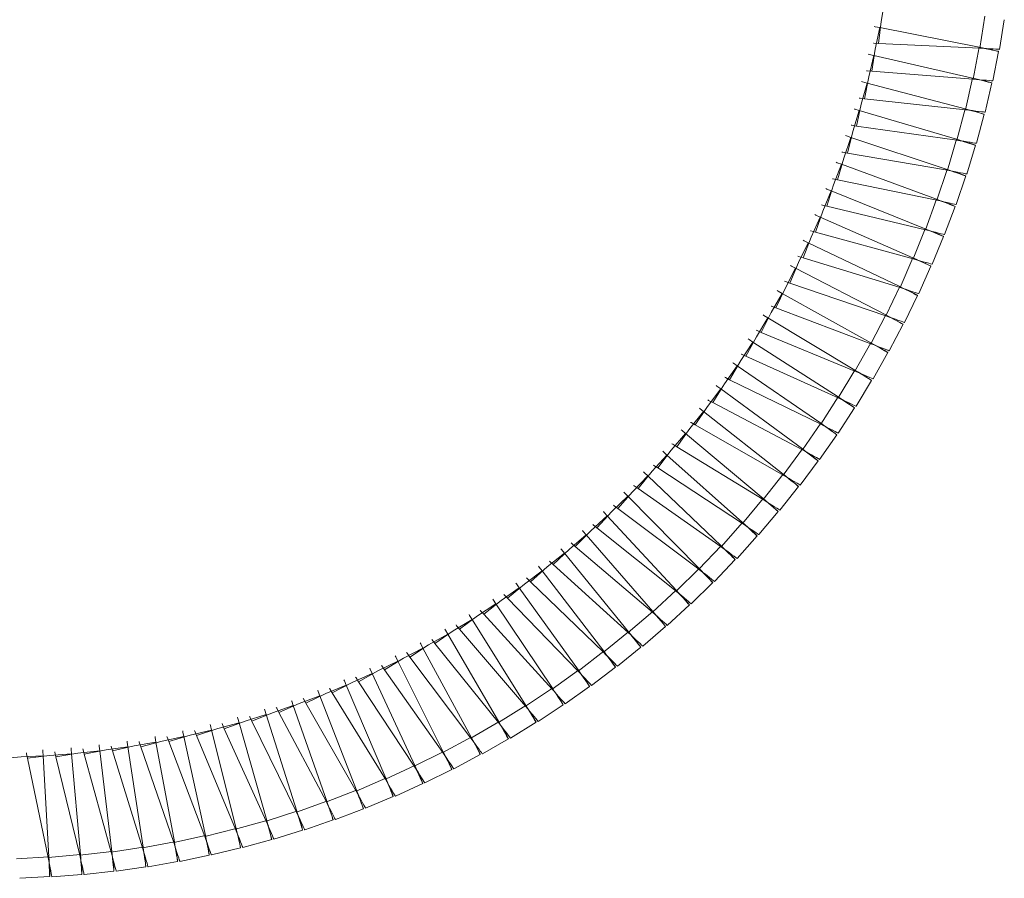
# Model space of a CAD drawing. Header units: millimetres. Extents: x -834 to 396, y -1282 to 570.
# Tile 7 of 13: x -548 to -280, y 13 to 246. Entities that reach past the tile are written whole.
import ezdxf

# ---------------------------------------------------------------- set-up
doc = ezdxf.new("R2010")
doc.units = ezdxf.units.MM

msp = doc.modelspace()

# ---------------------------------------------------------------- linework, layer by layer
at = {"color": 7, "linetype": 'Continuous', "lineweight": 15}
for p, q in [((-285.44, 246.96), (-286.85, 238.28)), ((-286.97, 238.51), (-313.99, 243.84)), ((-280.16, 246), (-281.5, 237.94)), ((-286.85, 238.28), (-314.37, 239.53)), ((-286.97, 238.51), (-288.65, 229.87)), ((-282.69, 237.64), (-285.5, 238.2)), ((-285.31, 238.18), (-285.31, 238.18)), ((-288.76, 230.11), (-315.61, 236.29)), ((-283.42, 237.79), (-283.36, 238.07)), ((-281.72, 237.38), (-283.31, 229.37)), ((-282.69, 237.64), (-281.72, 237.38)), ((-288.65, 229.87), (-316.12, 232)), ((-288.76, 230.11), (-290.72, 221.53)), ((-290.82, 221.77), (-317.46, 228.79)), ((-287.16, 229.74), (-287.44, 229.76)), ((-284.51, 229.11), (-287.3, 229.75)), ((-287.12, 229.73), (-287.12, 229.73)), ((-283.56, 228.82), (-285.4, 220.86)), ((-285.24, 229.28), (-285.17, 229.58)), ((-284.51, 229.11), (-283.56, 228.82)), ((-290.72, 221.53), (-318.11, 224.52)), ((-293.14, 213.5), (-319.55, 221.35)), ((-290.82, 221.77), (-293.05, 213.26)), ((-289.23, 221.35), (-289.51, 221.38)), ((-286.6, 220.64), (-289.37, 221.37)), ((-289.19, 221.34), (-289.19, 221.34)), ((-285.66, 220.32), (-287.75, 212.42)), ((-287.33, 220.83), (-287.25, 221.11)), ((-286.6, 220.64), (-285.66, 220.32)), ((-293.05, 213.26), (-320.33, 217.1)), ((-295.72, 205.31), (-321.86, 213.99)), ((-293.14, 213.5), (-295.63, 205.07)), ((-291.52, 213.02), (-291.52, 213.02)), ((-288.96, 212.24), (-291.49, 212.99)), ((-288.02, 211.89), (-290.36, 204.06)), ((-289.68, 212.45), (-289.59, 212.74)), ((-288.96, 212.24), (-288.02, 211.89)), ((-295.63, 205.07), (-322.78, 209.76)), ((-298.55, 197.2), (-324.41, 206.7)), ((-295.72, 205.31), (-298.47, 196.96)), ((-294.15, 204.79), (-294.44, 204.84)), ((-291.58, 203.91), (-294.3, 204.82)), ((-294.11, 204.78), (-294.11, 204.78)), ((-290.65, 203.54), (-293.24, 195.79)), ((-292.29, 204.15), (-292.2, 204.42)), ((-291.58, 203.91), (-290.65, 203.54)), ((-298.47, 196.96), (-325.46, 202.5)), ((-301.64, 189.19), (-327.19, 199.49)), ((-301.57, 188.94), (-328.36, 195.33)), ((-298.55, 197.2), (-301.57, 188.94)), ((-297, 196.63), (-297.28, 196.69)), ((-294.46, 195.68), (-297.15, 196.67)), ((-296.97, 196.62), (-296.96, 196.62)), ((-294.46, 195.68), (-293.55, 195.27)), ((-293.55, 195.27), (-296.37, 187.61)), ((-304.97, 181.28), (-330.19, 192.37)), ((-304.91, 181.02), (-331.49, 188.26)), ((-301.64, 189.19), (-304.91, 181.02)), ((-300.11, 188.57), (-300.39, 188.64)), ((-297.6, 187.54), (-300.25, 188.61)), ((-300.07, 188.56), (-300.07, 188.56)), ((-298.29, 187.81), (-298.18, 188.09)), ((-297.6, 187.54), (-296.7, 187.1)), ((-308.56, 173.47), (-333.41, 185.36)), ((-296.7, 187.1), (-299.76, 179.53)), ((-308.5, 173.22), (-334.85, 181.28)), ((-304.97, 181.28), (-308.5, 173.22)), ((-300.99, 179.5), (-303.61, 180.65)), ((-303.43, 180.59), (-303.43, 180.59)), ((-301.67, 179.8), (-301.55, 180.06)), ((-300.99, 179.5), (-300.1, 179.03)), ((-312.39, 165.78), (-336.85, 178.44)), ((-300.1, 179.03), (-303.4, 171.56)), ((-312.34, 165.53), (-338.42, 174.41)), ((-316.45, 158.22), (-340.51, 171.64)), ((-308.56, 173.47), (-312.34, 165.53)), ((-304.63, 171.57), (-307.21, 172.8)), ((-307.04, 172.74), (-307.03, 172.74)), ((-305.3, 171.89), (-305.17, 172.17)), ((-304.63, 171.57), (-303.76, 171.08)), ((-303.76, 171.08), (-307.29, 163.71)), ((-316.41, 157.96), (-342.2, 167.66)), ((-320.76, 150.79), (-344.38, 164.96)), ((-312.39, 165.78), (-316.41, 157.96)), ((-307.66, 163.24), (-311.43, 155.99)), ((-310.92, 165.02), (-311.19, 165.11)), ((-308.52, 163.76), (-311.06, 165.07)), ((-310.89, 165.01), (-310.89, 165.01)), ((-309.18, 164.1), (-309.05, 164.36)), ((-308.52, 163.76), (-307.66, 163.24)), ((-320.73, 150.53), (-346.19, 161.04)), ((-325.29, 143.49), (-348.46, 158.4)), ((-316.45, 158.22), (-320.73, 150.53)), ((-311.81, 155.53), (-315.8, 148.4)), ((-315.01, 157.41), (-315.28, 157.51)), ((-312.65, 156.07), (-315.15, 157.47)), ((-314.98, 157.4), (-314.98, 157.4)), ((-313.3, 156.44), (-313.15, 156.71)), ((-312.65, 156.07), (-311.81, 155.53)), ((-325.27, 143.23), (-350.39, 154.54)), ((-330.05, 136.34), (-352.74, 151.97)), ((-320.76, 150.79), (-325.27, 143.23)), ((-319.34, 149.93), (-319.61, 150.04)), ((-317.02, 148.52), (-319.48, 150)), ((-319.31, 149.92), (-319.31, 149.92)), ((-330.04, 136.09), (-354.79, 148.17)), ((-316.2, 147.95), (-320.41, 140.95)), ((-317.66, 148.91), (-317.52, 149.15)), ((-317.02, 148.52), (-316.2, 147.95)), ((-335.03, 129.35), (-357.22, 145.68)), ((-335.03, 129.09), (-359.39, 141.95)), ((-325.29, 143.49), (-330.04, 136.09)), ((-323.9, 142.6), (-324.17, 142.71)), ((-321.63, 141.11), (-324.04, 142.66)), ((-323.87, 142.58), (-323.87, 142.58)), ((-340.23, 122.52), (-361.9, 139.53)), ((-320.83, 140.51), (-325.26, 133.65)), ((-322.26, 141.52), (-322.1, 141.77)), ((-321.63, 141.11), (-320.83, 140.51)), ((-340.24, 122.26), (-364.18, 135.87)), ((-330.05, 136.34), (-335.03, 129.09)), ((-328.66, 135.39), (-328.66, 135.39)), ((-326.47, 133.85), (-328.64, 135.35)), ((-327.08, 134.27), (-326.92, 134.51)), ((-326.47, 133.85), (-325.68, 133.23)), ((-345.65, 115.85), (-366.76, 133.54)), ((-325.68, 133.23), (-330.33, 126.51)), ((-345.66, 115.59), (-369.17, 129.95)), ((-335.03, 129.35), (-340.24, 122.26)), ((-333.71, 128.37), (-333.96, 128.5)), ((-331.53, 126.74), (-333.84, 128.44)), ((-351.26, 109.35), (-371.82, 127.7)), ((-330.77, 126.1), (-335.62, 119.53)), ((-333.67, 128.35), (-333.67, 128.35)), ((-332.13, 127.19), (-331.96, 127.42)), ((-331.53, 126.74), (-330.77, 126.1)), ((-351.28, 109.09), (-374.33, 124.19)), ((-357.09, 103.04), (-377.05, 122.02)), ((-340.23, 122.52), (-345.66, 115.59)), ((-338.94, 121.49), (-339.19, 121.64)), ((-336.81, 119.8), (-339.07, 121.57)), ((-338.91, 121.47), (-338.91, 121.47)), ((-337.4, 120.26), (-337.22, 120.5)), ((-357.11, 102.78), (-379.67, 118.59)), ((-336.07, 119.13), (-341.13, 112.72)), ((-336.81, 119.8), (-336.07, 119.13)), ((-363.1, 96.91), (-382.46, 116.51)), ((-345.65, 115.85), (-351.28, 109.09)), ((-363.14, 96.65), (-385.19, 113.16)), ((-344.38, 114.78), (-344.63, 114.93)), ((-342.31, 113.03), (-344.51, 114.87)), ((-344.35, 114.76), (-344.35, 114.76)), ((-342.89, 113.51), (-342.7, 113.73)), ((-342.31, 113.03), (-341.59, 112.33)), ((-369.31, 90.97), (-388.04, 111.17)), ((-341.59, 112.33), (-346.85, 106.08)), ((-369.35, 90.72), (-390.87, 107.91)), ((-351.26, 109.35), (-357.11, 102.78)), ((-350.04, 108.25), (-350.28, 108.41)), ((-348.02, 106.43), (-350.16, 108.34)), ((-350.01, 108.23), (-350.01, 108.23)), ((-348.58, 106.93), (-348.38, 107.16)), ((-375.7, 85.23), (-393.79, 106.01)), ((-347.32, 105.71), (-352.77, 99.63)), ((-348.02, 106.43), (-347.32, 105.71)), ((-375.75, 84.98), (-396.72, 102.84)), ((-357.09, 103.04), (-363.14, 96.65)), ((-355.89, 101.9), (-356.13, 102.06)), ((-353.94, 100.01), (-356.01, 101.99)), ((-355.86, 101.87), (-355.86, 101.87)), ((-382.26, 79.7), (-399.69, 101.03)), ((-353.26, 99.28), (-358.9, 93.37)), ((-354.48, 100.53), (-354.28, 100.74)), ((-353.94, 100.01), (-353.26, 99.28)), ((-382.32, 79.44), (-402.72, 97.96)), ((-363.1, 96.91), (-369.35, 90.72)), ((-389, 74.37), (-405.75, 96.24)), ((-361.95, 95.73), (-362.18, 95.9)), ((-360.05, 93.79), (-362.06, 95.83)), ((-361.92, 95.71), (-361.92, 95.71)), ((-360.57, 94.32), (-360.36, 94.53)), ((-360.05, 93.79), (-359.4, 93.03)), ((-395.9, 69.26), (-411.95, 91.64)), ((-389.07, 74.12), (-408.88, 93.26)), ((-369.31, 90.97), (-375.75, 84.98)), ((-359.4, 93.03), (-365.22, 87.3)), ((-395.97, 69.01), (-415.17, 88.77)), ((-368.19, 89.76), (-368.41, 89.94)), ((-366.35, 87.76), (-368.3, 89.86)), ((-368.16, 89.73), (-368.16, 89.73)), ((-366.86, 88.3), (-366.65, 88.5)), ((-402.96, 64.36), (-418.3, 87.24)), ((-365.73, 86.98), (-371.72, 81.43)), ((-366.35, 87.76), (-365.73, 86.98)), ((-410.16, 59.69), (-424.78, 83.05)), ((-403.04, 64.12), (-421.61, 84.47)), ((-375.7, 85.23), (-382.32, 79.44)), ((-374.62, 83.99), (-374.83, 84.17)), ((-372.85, 81.92), (-374.73, 84.09)), ((-374.59, 83.96), (-374.59, 83.96)), ((-410.26, 59.45), (-428.18, 80.37)), ((-372.24, 81.13), (-378.41, 75.77)), ((-373.33, 82.49), (-373.11, 82.68)), ((-372.85, 81.92), (-372.24, 81.13)), ((-417.52, 55.25), (-431.39, 79.05)), ((-382.26, 79.7), (-389.07, 74.12)), ((-381.22, 78.42), (-381.43, 78.61)), ((-379.52, 76.3), (-381.33, 78.52)), ((-381.19, 78.39), (-381.19, 78.39)), ((-425, 51.05), (-438.12, 75.27)), ((-417.61, 55.01), (-434.87, 76.49)), ((-378.94, 75.49), (-385.27, 70.33)), ((-379.99, 76.88), (-379.76, 77.06)), ((-379.52, 76.3), (-378.94, 75.49)), ((-425.11, 50.81), (-441.68, 72.82)), ((-389, 74.37), (-395.97, 69.01)), ((-388, 73.06), (-388.21, 73.26)), ((-386.36, 70.89), (-388.1, 73.16)), ((-387.97, 73.03), (-387.97, 73.03)), ((-432.62, 47.08), (-444.97, 71.7)), ((-385.81, 70.06), (-392.3, 65.1)), ((-386.81, 71.48), (-386.58, 71.66)), ((-386.36, 70.89), (-385.81, 70.06)), ((-440.35, 43.35), (-451.93, 68.35)), ((-432.73, 46.84), (-448.6, 69.36)), ((-395.9, 69.26), (-403.04, 64.12)), ((-394.94, 67.91), (-395.14, 68.12)), ((-393.37, 65.7), (-395.04, 68.02)), ((-394.92, 67.88), (-394.92, 67.88)), ((-448.2, 39.86), (-458.99, 65.21)), ((-440.47, 43.12), (-455.63, 66.12)), ((-402.96, 64.36), (-410.26, 59.45)), ((-392.85, 64.85), (-399.49, 60.1)), ((-393.81, 66.3), (-393.57, 66.48)), ((-393.37, 65.7), (-392.85, 64.85)), ((-456.16, 36.63), (-466.14, 62.3)), ((-448.33, 39.64), (-462.76, 63.11)), ((-402.04, 62.99), (-402.24, 63.2)), ((-400.54, 60.73), (-402.14, 63.11)), ((-402.02, 62.96), (-402.02, 62.96)), ((-464.21, 33.64), (-473.38, 59.62)), ((-456.29, 36.41), (-469.98, 60.32)), ((-410.16, 59.69), (-417.61, 55.01)), ((-400.04, 59.86), (-406.83, 55.32)), ((-400.96, 61.35), (-400.72, 61.51)), ((-400.54, 60.73), (-400.04, 59.86)), ((-472.36, 30.91), (-480.71, 57.17)), ((-464.35, 33.43), (-477.28, 57.75)), ((-409.29, 58.29), (-409.48, 58.51)), ((-407.87, 55.98), (-409.39, 58.41)), ((-409.27, 58.26), (-409.27, 58.26)), ((-408.26, 56.61), (-408, 56.78)), ((-480.58, 28.44), (-488.1, 54.94)), ((-472.5, 30.7), (-484.66, 55.42)), ((-417.52, 55.25), (-425.11, 50.81)), ((-416.69, 53.83), (-416.87, 54.05)), ((-415.34, 51.47), (-416.78, 53.95)), ((-416.67, 53.79), (-416.67, 53.79)), ((-407.4, 55.1), (-414.32, 50.78)), ((-407.87, 55.98), (-407.4, 55.1)), ((-497.24, 24.28), (-503.08, 51.2)), ((-489.04, 26.02), (-499.62, 51.46)), ((-488.88, 26.23), (-495.56, 52.95)), ((-480.73, 28.23), (-492.11, 53.32)), ((-425, 51.05), (-432.73, 46.84)), ((-415.71, 52.12), (-415.46, 52.26)), ((-415.34, 51.47), (-414.89, 50.58)), ((-514.13, 21.17), (-518.27, 48.4)), ((-505.84, 22.4), (-514.8, 48.45)), ((-505.66, 22.59), (-510.66, 49.68)), ((-497.41, 24.08), (-507.18, 49.83)), ((-424.22, 49.59), (-424.39, 49.82)), ((-422.94, 47.2), (-424.31, 49.72)), ((-424.2, 49.56), (-424.2, 49.56)), ((-414.89, 50.58), (-421.95, 46.47)), ((-539.75, 18.5), (-541.31, 46.01)), ((-531.37, 18.95), (-537.84, 45.72)), ((-531.18, 19.12), (-533.61, 46.56)), ((-522.83, 19.83), (-530.13, 46.39)), ((-522.64, 20.01), (-525.92, 47.36)), ((-514.31, 20.98), (-522.45, 47.3)), ((-432.62, 47.08), (-440.47, 43.12)), ((-431.88, 45.6), (-432.05, 45.84)), ((-430.68, 43.16), (-431.96, 45.73)), ((-431.86, 45.57), (-431.86, 45.57)), ((-422.53, 46.29), (-429.71, 42.41)), ((-423.3, 47.85), (-423.03, 48)), ((-422.94, 47.2), (-422.53, 46.29)), ((-539.95, 18.33), (-545.57, 45.3)), ((-440.35, 43.35), (-448.33, 39.64)), ((-431.02, 43.83), (-430.76, 43.96)), ((-430.68, 43.16), (-430.29, 42.24)), ((-438.54, 39.38), (-439.74, 41.98)), ((-439.65, 41.81), (-439.65, 41.81)), ((-438.85, 40.05), (-438.58, 40.18)), ((-430.29, 42.24), (-437.6, 38.59)), ((-448.2, 39.86), (-456.29, 36.41)), ((-446.52, 35.84), (-447.64, 38.47)), ((-447.54, 38.31), (-447.54, 38.31)), ((-438.18, 38.44), (-445.6, 35.02)), ((-438.54, 39.38), (-438.18, 38.44)), ((-456.16, 36.63), (-464.35, 33.43)), ((-455.57, 35.09), (-455.71, 35.34)), ((-454.6, 32.55), (-455.64, 35.22)), ((-455.55, 35.05), (-455.55, 35.05)), ((-446.19, 34.89), (-453.71, 31.71)), ((-446.81, 36.52), (-446.54, 36.64)), ((-446.52, 35.84), (-446.19, 34.89)), ((-464.21, 33.64), (-472.5, 30.7)), ((-454.87, 33.25), (-454.6, 33.35)), ((-454.6, 32.55), (-454.3, 31.6)), ((-472.36, 30.91), (-480.73, 28.23)), ((-471.86, 29.34), (-471.99, 29.6)), ((-471.05, 26.75), (-471.92, 29.48)), ((-462.78, 29.52), (-463.66, 32.01)), ((-463.65, 32.05), (-463.65, 32.05)), ((-463.03, 30.22), (-462.75, 30.32)), ((-462.78, 29.52), (-462.51, 28.56)), ((-454.3, 31.6), (-461.92, 28.65)), ((-480.58, 28.44), (-489.04, 26.02)), ((-480.13, 26.85), (-480.25, 27.11)), ((-479.41, 24.23), (-480.19, 26.99)), ((-480.12, 26.82), (-480.12, 26.82)), ((-471.84, 29.3), (-471.84, 29.3)), ((-471.28, 27.46), (-471, 27.55)), ((-462.51, 28.56), (-470.22, 25.85)), ((-497.24, 24.28), (-505.84, 22.4)), ((-488.88, 26.23), (-497.41, 24.08)), ((-487.84, 21.99), (-488.53, 24.77)), ((-488.47, 24.59), (-488.47, 24.59)), ((-479.61, 24.95), (-479.31, 25.04)), ((-479.41, 24.23), (-479.2, 23.26)), ((-470.82, 25.78), (-478.6, 23.31)), ((-471.05, 26.75), (-470.82, 25.78)), ((-505.66, 22.59), (-514.31, 20.98)), ((-496.34, 20), (-496.94, 22.8)), ((-496.88, 22.63), (-496.88, 22.63)), ((-488.02, 22.71), (-487.74, 22.78)), ((-487.84, 21.99), (-487.66, 21)), ((-479.2, 23.26), (-487.06, 21.04)), ((-531.18, 19.12), (-539.95, 18.33)), ((-522.64, 20.01), (-531.37, 18.95)), ((-514.13, 21.17), (-522.83, 19.83)), ((-513.5, 16.85), (-513.93, 19.68)), ((-513.88, 19.5), (-513.88, 19.5)), ((-504.89, 18.29), (-505.41, 21.11)), ((-505.36, 20.93), (-505.36, 20.93)), ((-496.19, 19.02), (-504.18, 17.29)), ((-496.49, 20.73), (-496.2, 20.8)), ((-496.34, 20), (-496.19, 19.02)), ((-487.66, 21), (-495.59, 19.03)), ((-539.75, 18.5), (-548.53, 17.99)), ((-539.66, 16.86), (-539.72, 17.14)), ((-539.52, 14.14), (-539.69, 17)), ((-539.66, 16.82), (-539.66, 16.82)), ((-530.82, 14.77), (-531.07, 17.63)), ((-531.04, 17.44), (-531.04, 17.44)), ((-522.14, 15.67), (-522.48, 18.52)), ((-522.44, 18.33), (-522.44, 18.33)), ((-522.23, 16.41), (-521.94, 16.45)), ((-513.61, 17.58), (-513.32, 17.63)), ((-513.5, 16.85), (-513.42, 15.85)), ((-504.78, 17.3), (-512.81, 15.83)), ((-504.89, 18.29), (-504.78, 17.3)), ((-539.57, 14.89), (-539.26, 14.91)), ((-539.52, 14.14), (-539.54, 13.14)), ((-530.8, 13.77), (-538.94, 13.06)), ((-530.89, 15.52), (-530.6, 15.54)), ((-530.82, 14.77), (-530.8, 13.77)), ((-522.09, 14.67), (-530.2, 13.71)), ((-522.14, 15.67), (-522.09, 14.67)), ((-513.42, 15.85), (-521.49, 14.63)), ((-539.54, 13.14), (-547.69, 12.69))]:
    msp.add_line(p, q, dxfattribs=at)
at = {"color": 7, "linetype": 'Continuous', "lineweight": 15, "flags": 128}
for points in [[(-312.62, 251.44), (-313.65, 245.55), (-314.37, 239.53)], [(-313.99, 243.84), (-315.21, 237.99), (-316.12, 232)], [(-313.99, 243.84), (-315.23, 244.09), (-315.53, 244.16)], [(-314.37, 239.53), (-315.63, 239.61), (-315.73, 239.61)], [(-281.72, 237.38), (-281.83, 237.41), (-282.16, 237.48), (-282.69, 237.59), (-283.39, 237.74), (-284.21, 237.92), (-285.12, 238.11), (-286.05, 238.31), (-286.97, 238.51)], [(-281.5, 237.94), (-281.61, 237.95), (-281.95, 237.97), (-282.49, 238), (-283.2, 238.05), (-284.04, 238.1), (-284.96, 238.16), (-285.92, 238.22), (-286.85, 238.28)], [(-315.61, 236.29), (-317.01, 230.47), (-318.11, 224.52)], [(-315.61, 236.29), (-316.84, 236.58), (-317.13, 236.65)], [(-316.12, 232), (-317.38, 232.11), (-317.63, 232.13)], [(-283.56, 228.82), (-283.67, 228.85), (-283.99, 228.93), (-284.52, 229.06), (-285.21, 229.23), (-286.03, 229.43), (-286.93, 229.66), (-287.86, 229.89), (-288.76, 230.11)], [(-317.46, 228.79), (-319.04, 223.02), (-320.33, 217.1)], [(-317.46, 228.79), (-318.68, 229.12), (-318.97, 229.2)], [(-283.31, 229.37), (-283.43, 229.38), (-283.76, 229.41), (-284.3, 229.46), (-285.01, 229.53), (-285.85, 229.61), (-286.77, 229.7), (-287.73, 229.79), (-288.65, 229.87)], [(-318.11, 224.52), (-319.36, 224.67), (-319.55, 224.69)], [(-319.55, 221.35), (-321.31, 215.64), (-322.78, 209.76)], [(-319.55, 221.35), (-320.75, 221.72), (-320.9, 221.77)], [(-285.66, 220.32), (-285.77, 220.35), (-286.09, 220.44), (-286.61, 220.59), (-287.3, 220.78), (-288.11, 221.01), (-289, 221.26), (-289.92, 221.52), (-290.82, 221.77)], [(-285.4, 220.86), (-285.51, 220.88), (-285.84, 220.92), (-286.38, 220.99), (-287.09, 221.08), (-287.92, 221.18), (-288.84, 221.3), (-289.79, 221.42), (-290.72, 221.53)], [(-320.33, 217.1), (-321.57, 217.3), (-321.78, 217.33)], [(-321.86, 213.99), (-323.06, 214.4), (-323.35, 214.5)], [(-321.86, 213.99), (-323.8, 208.33), (-325.46, 202.5)], [(-288.02, 211.89), (-288.13, 211.92), (-288.45, 212.02), (-288.97, 212.19), (-289.65, 212.4), (-290.45, 212.66), (-291.34, 212.94), (-292.25, 213.22), (-293.14, 213.5)], [(-287.75, 212.42), (-287.86, 212.44), (-288.19, 212.49), (-288.73, 212.58), (-289.43, 212.69), (-290.26, 212.82), (-291.18, 212.97), (-292.12, 213.12), (-293.05, 213.26)], [(-322.78, 209.76), (-324.02, 210), (-324.26, 210.04)], [(-324.41, 206.7), (-326.53, 201.11), (-328.36, 195.33)], [(-324.41, 206.7), (-325.59, 207.14), (-325.88, 207.25)], [(-290.65, 203.54), (-290.76, 203.57), (-291.08, 203.69), (-291.59, 203.86), (-292.26, 204.1), (-293.06, 204.38), (-293.93, 204.69), (-294.84, 205), (-295.72, 205.31)], [(-290.36, 204.06), (-290.47, 204.08), (-290.8, 204.15), (-291.34, 204.25), (-292.03, 204.38), (-292.86, 204.54), (-293.77, 204.71), (-294.72, 204.89), (-295.63, 205.07)], [(-325.46, 202.5), (-326.69, 202.77), (-326.81, 202.8)], [(-327.19, 199.49), (-329.48, 193.97), (-331.49, 188.26)], [(-327.19, 199.49), (-328.35, 199.97), (-328.64, 200.09)], [(-328.36, 195.33), (-329.59, 195.64), (-329.84, 195.71)], [(-293.55, 195.27), (-293.65, 195.31), (-293.97, 195.43), (-294.47, 195.63), (-295.13, 195.89), (-295.92, 196.19), (-296.79, 196.52), (-297.68, 196.87), (-298.55, 197.2)], [(-293.24, 195.79), (-293.35, 195.81), (-293.68, 195.89), (-294.2, 196), (-294.9, 196.16), (-295.72, 196.34), (-296.63, 196.55), (-297.56, 196.75), (-298.47, 196.96)], [(-295.16, 195.94), (-295.07, 196.17), (-295.06, 196.21)], [(-330.19, 192.37), (-331.34, 192.89), (-331.62, 193.02)], [(-330.19, 192.37), (-332.65, 186.93), (-334.85, 181.28)], [(-331.49, 188.26), (-332.71, 188.6), (-332.86, 188.65)], [(-296.7, 187.1), (-296.8, 187.14), (-297.11, 187.28), (-297.61, 187.49), (-298.26, 187.76), (-299.04, 188.09), (-299.9, 188.45), (-300.78, 188.83), (-301.64, 189.19)], [(-296.37, 187.61), (-296.48, 187.64), (-296.81, 187.72), (-297.33, 187.85), (-298.02, 188.03), (-298.84, 188.24), (-299.74, 188.47), (-300.66, 188.71), (-301.57, 188.94)], [(-333.41, 185.36), (-336.05, 179.99), (-338.42, 174.41)], [(-333.41, 185.36), (-334.55, 185.91), (-334.82, 186.05)], [(-334.85, 181.28), (-336.05, 181.67), (-336.24, 181.73)], [(-300.1, 179.03), (-300.21, 179.08), (-300.51, 179.22), (-301, 179.45), (-301.65, 179.75), (-302.41, 180.1), (-303.26, 180.49), (-304.13, 180.89), (-304.97, 181.28)], [(-299.76, 179.53), (-299.87, 179.56), (-300.19, 179.66), (-300.71, 179.81), (-301.4, 180), (-302.21, 180.24), (-303.1, 180.5), (-304.02, 180.76), (-304.91, 181.02)], [(-336.85, 178.44), (-339.65, 173.16), (-342.2, 167.66)], [(-336.85, 178.44), (-337.97, 179.03), (-338.24, 179.18)], [(-338.42, 174.41), (-339.61, 174.84), (-339.85, 174.92)], [(-340.51, 171.64), (-343.48, 166.45), (-346.19, 161.04)], [(-340.51, 171.64), (-341.61, 172.27), (-341.87, 172.42)], [(-303.76, 171.08), (-303.86, 171.13), (-304.16, 171.28), (-304.64, 171.52), (-305.28, 171.84), (-306.04, 172.21), (-306.87, 172.63), (-307.72, 173.06), (-308.56, 173.47)], [(-303.4, 171.56), (-303.51, 171.6), (-303.83, 171.7), (-304.34, 171.87), (-305.02, 172.09), (-305.82, 172.35), (-306.71, 172.64), (-307.62, 172.93), (-308.5, 173.22)], [(-342.2, 167.66), (-343.38, 168.12), (-343.47, 168.16)], [(-344.38, 164.96), (-347.51, 159.86), (-350.39, 154.54)], [(-344.38, 164.96), (-345.46, 165.62), (-345.72, 165.78)], [(-307.66, 163.24), (-307.76, 163.29), (-308.06, 163.45), (-308.54, 163.71), (-309.16, 164.05), (-309.91, 164.45), (-310.72, 164.89), (-311.56, 165.34), (-312.39, 165.78)], [(-307.29, 163.71), (-307.4, 163.75), (-307.72, 163.87), (-308.22, 164.05), (-308.89, 164.29), (-309.69, 164.58), (-310.56, 164.89), (-311.46, 165.21), (-312.34, 165.53)], [(-346.19, 161.04), (-347.35, 161.53), (-347.59, 161.63)], [(-348.46, 158.4), (-351.74, 153.4), (-354.79, 148.17)], [(-348.46, 158.4), (-349.51, 159.09), (-349.77, 159.26)], [(-311.81, 155.53), (-311.91, 155.58), (-312.2, 155.75), (-312.67, 156.03), (-313.29, 156.38), (-314.02, 156.81), (-314.82, 157.27), (-315.65, 157.75), (-316.45, 158.22)], [(-311.43, 155.99), (-311.53, 156.03), (-311.85, 156.16), (-312.35, 156.35), (-313.01, 156.62), (-313.79, 156.93), (-314.66, 157.27), (-315.55, 157.62), (-316.41, 157.96)], [(-352.74, 151.97), (-353.77, 152.7), (-353.9, 152.79)], [(-350.39, 154.54), (-351.54, 155.07), (-351.7, 155.14)], [(-352.74, 151.97), (-356.18, 147.08), (-359.39, 141.95)], [(-316.2, 147.95), (-316.3, 148.01), (-316.59, 148.19), (-317.04, 148.47), (-317.65, 148.85), (-318.36, 149.3), (-319.15, 149.79), (-319.96, 150.29), (-320.76, 150.79)], [(-315.8, 148.4), (-315.91, 148.45), (-316.22, 148.58), (-316.71, 148.79), (-317.36, 149.08), (-318.14, 149.41), (-318.99, 149.78), (-319.87, 150.16), (-320.73, 150.53)], [(-354.79, 148.17), (-355.92, 148.74), (-356.12, 148.84)], [(-357.22, 145.68), (-360.81, 140.9), (-364.18, 135.87)], [(-357.22, 145.68), (-358.23, 146.44), (-358.47, 146.62)], [(-359.39, 141.95), (-360.5, 142.55), (-360.71, 142.67)], [(-320.83, 140.51), (-320.92, 140.58), (-321.2, 140.77), (-321.65, 141.07), (-322.24, 141.46), (-322.95, 141.93), (-323.72, 142.44), (-324.51, 142.98), (-325.29, 143.49)], [(-320.41, 140.95), (-320.52, 141), (-320.82, 141.14), (-321.31, 141.37), (-321.95, 141.68), (-322.72, 142.04), (-323.56, 142.43), (-324.42, 142.84), (-325.27, 143.23)], [(-361.9, 139.53), (-365.64, 134.87), (-369.17, 129.95)], [(-361.9, 139.53), (-362.88, 140.33), (-363, 140.42)], [(-364.18, 135.87), (-365.27, 136.51), (-365.4, 136.59)], [(-366.76, 133.54), (-367.72, 134.36), (-367.96, 134.56)], [(-325.68, 133.23), (-325.78, 133.29), (-326.05, 133.49), (-326.49, 133.8), (-327.07, 134.22), (-327.76, 134.71), (-328.51, 135.25), (-329.29, 135.8), (-330.05, 136.34)], [(-325.26, 133.65), (-325.36, 133.7), (-325.66, 133.86), (-326.14, 134.1), (-326.77, 134.43), (-327.53, 134.81), (-328.35, 135.23), (-329.21, 135.66), (-330.04, 136.09)], [(-366.76, 133.54), (-370.65, 129), (-374.33, 124.19)], [(-371.82, 127.7), (-372.75, 128.55), (-372.98, 128.76)], [(-369.17, 129.95), (-370.24, 130.62), (-370.46, 130.76)], [(-330.77, 126.1), (-330.86, 126.17), (-331.13, 126.37), (-331.55, 126.7), (-332.12, 127.13), (-332.79, 127.64), (-333.53, 128.21), (-334.29, 128.79), (-335.03, 129.35)], [(-330.33, 126.51), (-330.43, 126.56), (-330.72, 126.73), (-331.19, 126.99), (-331.82, 127.33), (-332.56, 127.74), (-333.37, 128.18), (-334.21, 128.64), (-335.03, 129.09)], [(-371.82, 127.7), (-375.84, 123.28), (-379.67, 118.59)], [(-377.05, 122.02), (-377.96, 122.9), (-378.18, 123.11)], [(-374.33, 124.19), (-375.38, 124.89), (-375.49, 124.97)], [(-377.05, 122.02), (-381.21, 117.73), (-385.19, 113.16)], [(-335.62, 119.53), (-335.72, 119.59), (-336.01, 119.76), (-336.47, 120.03), (-337.08, 120.39), (-337.81, 120.82), (-338.61, 121.3), (-339.43, 121.78), (-340.24, 122.26)], [(-336.07, 119.13), (-336.16, 119.2), (-336.42, 119.42), (-336.84, 119.76), (-337.39, 120.21), (-338.05, 120.74), (-338.77, 121.32), (-339.51, 121.93), (-340.23, 122.52)], [(-379.67, 118.59), (-380.7, 119.33), (-380.9, 119.47)], [(-382.46, 116.51), (-386.76, 112.35), (-390.87, 107.91)], [(-382.46, 116.51), (-383.34, 117.42), (-383.55, 117.64)], [(-341.13, 112.72), (-341.22, 112.78), (-341.51, 112.96), (-341.96, 113.25), (-342.56, 113.63), (-343.28, 114.08), (-344.06, 114.58), (-344.87, 115.09), (-345.66, 115.59)], [(-341.59, 112.33), (-341.68, 112.41), (-341.93, 112.63), (-342.34, 112.98), (-342.88, 113.45), (-343.52, 114), (-344.22, 114.61), (-344.94, 115.24), (-345.65, 115.85)], [(-385.19, 113.16), (-386.19, 113.93), (-386.36, 114.06)], [(-388.04, 111.17), (-392.46, 107.15), (-396.72, 102.84)], [(-388.04, 111.17), (-388.89, 112.1), (-389.1, 112.33)], [(-393.79, 106.01), (-394.6, 106.97), (-394.8, 107.2)], [(-390.87, 107.91), (-391.85, 108.71), (-392, 108.83)], [(-346.85, 106.08), (-346.94, 106.14), (-347.22, 106.33), (-347.67, 106.64), (-348.25, 107.04), (-348.95, 107.51), (-349.72, 108.03), (-350.51, 108.57), (-351.28, 109.09)], [(-347.32, 105.71), (-347.41, 105.79), (-347.66, 106.02), (-348.05, 106.39), (-348.57, 106.87), (-349.19, 107.44), (-349.88, 108.07), (-350.58, 108.72), (-351.26, 109.35)], [(-393.79, 106.01), (-398.33, 102.13), (-402.72, 97.96)], [(-399.69, 101.03), (-400.48, 102.02), (-400.67, 102.26)], [(-396.72, 102.84), (-397.67, 103.67), (-397.87, 103.84)], [(-352.77, 99.63), (-352.86, 99.7), (-353.14, 99.89), (-353.57, 100.21), (-354.15, 100.63), (-354.83, 101.13), (-355.58, 101.67), (-356.36, 102.23), (-357.11, 102.78)], [(-353.26, 99.28), (-353.34, 99.36), (-353.58, 99.59), (-353.97, 99.97), (-354.47, 100.47), (-355.08, 101.06), (-355.74, 101.71), (-356.42, 102.38), (-357.09, 103.04)], [(-399.69, 101.03), (-404.36, 97.3), (-408.88, 93.26)], [(-405.75, 96.24), (-406.51, 97.25), (-406.69, 97.5)], [(-402.72, 97.96), (-403.65, 98.82), (-403.71, 98.88)], [(-358.9, 93.37), (-358.99, 93.44), (-359.25, 93.64), (-359.68, 93.97), (-360.24, 94.41), (-360.91, 94.93), (-361.64, 95.49), (-362.4, 96.08), (-363.14, 96.65)], [(-359.4, 93.03), (-359.48, 93.11), (-359.71, 93.36), (-360.08, 93.75), (-360.57, 94.26), (-361.15, 94.87), (-361.8, 95.54), (-362.46, 96.23), (-363.1, 96.91)], [(-405.75, 96.24), (-410.53, 92.66), (-415.17, 88.77)], [(-408.88, 93.26), (-409.77, 94.15), (-409.96, 94.33)], [(-411.95, 91.64), (-416.85, 88.21), (-421.61, 84.47)], [(-411.95, 91.64), (-412.68, 92.68), (-412.85, 92.93)], [(-365.73, 86.98), (-365.8, 87.06), (-366.03, 87.31), (-366.39, 87.72), (-366.86, 88.25), (-367.42, 88.87), (-368.04, 89.57), (-368.68, 90.28), (-369.31, 90.97)], [(-418.3, 87.24), (-418.99, 88.3), (-419.16, 88.56)], [(-415.17, 88.77), (-416.04, 89.68), (-416.17, 89.81)], [(-365.22, 87.3), (-365.3, 87.37), (-365.56, 87.59), (-365.98, 87.93), (-366.53, 88.38), (-367.18, 88.92), (-367.89, 89.51), (-368.63, 90.12), (-369.35, 90.72)], [(-418.3, 87.24), (-423.3, 83.97), (-428.18, 80.37)], [(-424.78, 83.05), (-429.88, 79.93), (-434.87, 76.49)], [(-424.78, 83.05), (-425.44, 84.12), (-425.6, 84.38)], [(-421.61, 84.47), (-422.45, 85.41), (-422.6, 85.58)], [(-371.72, 81.43), (-371.81, 81.51), (-372.06, 81.73), (-372.47, 82.09), (-373, 82.56), (-373.63, 83.12), (-374.33, 83.73), (-375.05, 84.36), (-375.75, 84.98)], [(-372.24, 81.13), (-372.32, 81.22), (-372.53, 81.47), (-372.88, 81.89), (-373.34, 82.43), (-373.88, 83.08), (-374.48, 83.79), (-375.09, 84.52), (-375.7, 85.23)], [(-431.39, 79.05), (-432.02, 80.15), (-432.17, 80.42)], [(-428.18, 80.37), (-428.99, 81.34), (-429.14, 81.53)], [(-431.39, 79.05), (-436.59, 76.09), (-441.68, 72.82)], [(-434.87, 76.49), (-435.65, 77.48), (-435.73, 77.6)], [(-378.41, 75.77), (-378.49, 75.85), (-378.74, 76.08), (-379.13, 76.45), (-379.65, 76.94), (-380.27, 77.52), (-380.94, 78.15), (-381.64, 78.81), (-382.32, 79.44)], [(-378.94, 75.49), (-379.01, 75.58), (-379.22, 75.84), (-379.55, 76.26), (-379.99, 76.82), (-380.52, 77.49), (-381.09, 78.21), (-381.68, 78.96), (-382.26, 79.7)], [(-438.12, 75.27), (-443.41, 72.48), (-448.6, 69.36)], [(-438.12, 75.27), (-438.71, 76.39), (-438.86, 76.66)], [(-444.97, 71.7), (-445.53, 72.83), (-445.66, 73.11)], [(-441.68, 72.82), (-442.43, 73.84), (-442.58, 74.05)], [(-385.27, 70.33), (-385.35, 70.41), (-385.59, 70.65), (-385.97, 71.03), (-386.48, 71.53), (-387.07, 72.13), (-387.73, 72.78), (-388.41, 73.46), (-389.07, 74.12)], [(-385.81, 70.06), (-385.88, 70.15), (-386.08, 70.42), (-386.4, 70.85), (-386.82, 71.43), (-387.32, 72.11), (-387.87, 72.85), (-388.44, 73.62), (-389, 74.37)], [(-444.97, 71.7), (-450.34, 69.07), (-455.63, 66.12)], [(-451.93, 68.35), (-452.45, 69.5), (-452.57, 69.78)], [(-448.6, 69.36), (-449.32, 70.4), (-449.4, 70.52)], [(-451.93, 68.35), (-457.38, 65.89), (-462.76, 63.11)], [(-455.63, 66.12), (-456.31, 67.19), (-456.45, 67.39)], [(-392.3, 65.1), (-392.38, 65.18), (-392.61, 65.43), (-392.98, 65.82), (-393.47, 66.34), (-394.04, 66.96), (-394.68, 67.63), (-395.33, 68.33), (-395.97, 69.01)], [(-392.85, 64.85), (-392.91, 64.94), (-393.1, 65.22), (-393.41, 65.66), (-393.81, 66.25), (-394.29, 66.94), (-394.82, 67.7), (-395.37, 68.49), (-395.9, 69.26)], [(-458.99, 65.21), (-464.51, 62.93), (-469.98, 60.32)], [(-462.76, 63.11), (-463.41, 64.19), (-463.52, 64.38)], [(-458.99, 65.21), (-459.47, 66.38), (-459.59, 66.66)], [(-400.04, 59.86), (-400.11, 59.95), (-400.29, 60.24), (-400.58, 60.69), (-400.97, 61.29), (-401.43, 62), (-401.93, 62.78), (-402.45, 63.58), (-402.96, 64.36)], [(-466.14, 62.3), (-471.74, 60.2), (-477.28, 57.75)], [(-469.98, 60.32), (-470.59, 61.42), (-470.68, 61.58)], [(-466.14, 62.3), (-466.59, 63.49), (-466.7, 63.77)], [(-399.49, 60.1), (-399.57, 60.18), (-399.79, 60.43), (-400.15, 60.84), (-400.62, 61.37), (-401.17, 62.01), (-401.79, 62.7), (-402.42, 63.42), (-403.04, 64.12)], [(-473.38, 59.62), (-479.04, 57.69), (-484.66, 55.42)], [(-477.28, 57.75), (-477.86, 58.88), (-477.98, 59.11)], [(-473.38, 59.62), (-473.79, 60.82), (-473.84, 60.96)], [(-406.83, 55.32), (-406.91, 55.41), (-407.12, 55.67), (-407.47, 56.08), (-407.92, 56.63), (-408.46, 57.28), (-409.05, 58), (-409.66, 58.73), (-410.26, 59.45)], [(-407.4, 55.1), (-407.45, 55.2), (-407.63, 55.49), (-407.91, 55.95), (-408.27, 56.56), (-408.71, 57.28), (-409.19, 58.08), (-409.68, 58.9), (-410.16, 59.69)], [(-480.71, 57.17), (-486.42, 55.41), (-492.11, 53.32)], [(-488.1, 54.94), (-488.43, 56.16), (-488.51, 56.46)], [(-484.66, 55.42), (-485.2, 56.56), (-485.24, 56.65)], [(-480.71, 57.17), (-481.08, 58.37), (-481.17, 58.67)], [(-488.1, 54.94), (-493.87, 53.37), (-499.62, 51.46)], [(-495.56, 52.95), (-495.86, 54.18), (-495.93, 54.48)], [(-492.11, 53.32), (-492.61, 54.48), (-492.72, 54.72)], [(-414.32, 50.78), (-414.39, 50.87), (-414.6, 51.13), (-414.93, 51.56), (-415.37, 52.12), (-415.89, 52.79), (-416.45, 53.52), (-417.04, 54.28), (-417.61, 55.01)], [(-414.89, 50.58), (-414.95, 50.67), (-415.11, 50.97), (-415.38, 51.44), (-415.72, 52.06), (-416.14, 52.8), (-416.59, 53.61), (-417.06, 54.44), (-417.52, 55.25)], [(-503.08, 51.2), (-508.94, 49.99), (-514.8, 48.45)], [(-510.66, 49.68), (-510.87, 50.92), (-510.92, 51.23)], [(-507.18, 49.83), (-507.62, 51.02), (-507.69, 51.22)], [(-495.56, 52.95), (-501.38, 51.56), (-507.18, 49.83)], [(-503.08, 51.2), (-503.34, 52.43), (-503.4, 52.73)], [(-499.62, 51.46), (-500.09, 52.63), (-500.16, 52.81)], [(-422.53, 46.29), (-422.58, 46.39), (-422.74, 46.69), (-422.98, 47.17), (-423.31, 47.8), (-423.7, 48.55), (-424.13, 49.37), (-424.57, 50.22), (-425, 51.05)], [(-518.27, 48.4), (-524.19, 47.56), (-530.13, 46.39)], [(-525.92, 47.36), (-526.06, 48.62), (-526.1, 48.92)], [(-522.45, 47.3), (-522.81, 48.51), (-522.84, 48.64)], [(-510.66, 49.68), (-516.55, 48.66), (-522.45, 47.3)], [(-518.27, 48.4), (-518.45, 49.65), (-518.49, 49.96)], [(-514.8, 48.45), (-515.19, 49.65), (-515.27, 49.88)], [(-421.95, 46.47), (-422.02, 46.56), (-422.22, 46.84), (-422.54, 47.27), (-422.95, 47.85), (-423.45, 48.53), (-424, 49.28), (-424.56, 50.06), (-425.11, 50.81)], [(-541.31, 46.01), (-547.28, 45.73), (-553.31, 45.12)], [(-545.57, 45.3), (-545.81, 46.54), (-545.86, 46.78)], [(-533.61, 46.56), (-539.57, 46.1), (-545.57, 45.3)], [(-541.31, 46.01), (-541.37, 47.27), (-541.38, 47.58)], [(-537.84, 45.72), (-538.12, 46.96), (-538.16, 47.1)], [(-525.92, 47.36), (-531.87, 46.71), (-537.84, 45.72)], [(-533.61, 46.56), (-533.7, 47.82), (-533.73, 48.13)], [(-530.13, 46.39), (-530.45, 47.61), (-530.52, 47.87)], [(-429.71, 42.41), (-429.78, 42.5), (-429.97, 42.78), (-430.27, 43.23), (-430.67, 43.82), (-431.15, 44.51), (-431.67, 45.28), (-432.21, 46.07), (-432.73, 46.84)], [(-430.29, 42.24), (-430.34, 42.35), (-430.49, 42.65), (-430.72, 43.14), (-431.03, 43.78), (-431.4, 44.54), (-431.8, 45.37), (-432.21, 46.24), (-432.62, 47.08)], [(-437.6, 38.59), (-437.66, 38.69), (-437.84, 38.97), (-438.13, 39.43), (-438.51, 40.03), (-438.96, 40.74), (-439.46, 41.52), (-439.97, 42.33), (-440.47, 43.12)], [(-438.18, 38.44), (-438.23, 38.55), (-438.37, 38.86), (-438.58, 39.35), (-438.87, 40), (-439.21, 40.77), (-439.59, 41.62), (-439.98, 42.5), (-440.35, 43.35)], [(-445.6, 35.02), (-445.66, 35.12), (-445.83, 35.41), (-446.1, 35.87), (-446.47, 36.49), (-446.9, 37.21), (-447.37, 38.01), (-447.86, 38.84), (-448.33, 39.64)], [(-446.19, 34.89), (-446.23, 35), (-446.36, 35.31), (-446.56, 35.81), (-446.83, 36.47), (-447.14, 37.25), (-447.49, 38.11), (-447.85, 39), (-448.2, 39.86)], [(-453.71, 31.71), (-453.76, 31.81), (-453.93, 32.1), (-454.19, 32.57), (-454.53, 33.2), (-454.94, 33.94), (-455.38, 34.75), (-455.84, 35.59), (-456.29, 36.41)], [(-454.3, 31.6), (-454.34, 31.7), (-454.46, 32.02), (-454.64, 32.53), (-454.89, 33.19), (-455.18, 33.99), (-455.5, 34.86), (-455.84, 35.75), (-456.16, 36.63)], [(-461.92, 28.65), (-461.97, 28.75), (-462.12, 29.05), (-462.37, 29.53), (-462.69, 30.17), (-463.07, 30.92), (-463.49, 31.74), (-463.93, 32.6), (-464.35, 33.43)], [(-462.51, 28.56), (-462.55, 28.66), (-462.66, 28.98), (-462.83, 29.5), (-463.05, 30.17), (-463.32, 30.97), (-463.61, 31.85), (-463.92, 32.76), (-464.21, 33.64)], [(-470.22, 25.85), (-470.27, 25.95), (-470.41, 26.26), (-470.64, 26.74), (-470.94, 27.39), (-471.3, 28.15), (-471.7, 28.99), (-472.11, 29.86), (-472.5, 30.7)], [(-470.82, 25.78), (-470.85, 25.88), (-470.94, 26.21), (-471.1, 26.72), (-471.3, 27.41), (-471.55, 28.22), (-471.81, 29.1), (-472.09, 30.02), (-472.36, 30.91)], [(-478.6, 23.31), (-478.65, 23.42), (-478.78, 23.72), (-479, 24.22), (-479.28, 24.87), (-479.61, 25.65), (-479.98, 26.5), (-480.36, 27.38), (-480.73, 28.23)], [(-479.2, 23.26), (-479.23, 23.37), (-479.32, 23.69), (-479.46, 24.21), (-479.64, 24.9), (-479.85, 25.72), (-480.09, 26.61), (-480.34, 27.54), (-480.58, 28.44)], [(-495.59, 19.03), (-495.63, 19.14), (-495.74, 19.46), (-495.93, 19.96), (-496.17, 20.63), (-496.45, 21.43), (-496.77, 22.3), (-497.09, 23.2), (-497.41, 24.08)], [(-496.19, 19.02), (-496.21, 19.13), (-496.28, 19.46), (-496.39, 19.99), (-496.52, 20.69), (-496.69, 21.51), (-496.87, 22.42), (-497.06, 23.36), (-497.24, 24.28)], [(-487.06, 21.04), (-487.1, 21.14), (-487.23, 21.46), (-487.43, 21.96), (-487.69, 22.62), (-488, 23.41), (-488.34, 24.27), (-488.69, 25.16), (-489.04, 26.02)], [(-487.66, 21), (-487.69, 21.11), (-487.77, 21.44), (-487.89, 21.97), (-488.05, 22.66), (-488.24, 23.48), (-488.45, 24.39), (-488.67, 25.32), (-488.88, 26.23)], [(-504.18, 17.29), (-504.21, 17.4), (-504.32, 17.72), (-504.48, 18.24), (-504.7, 18.91), (-504.96, 19.72), (-505.25, 20.6), (-505.55, 21.51), (-505.84, 22.4)], [(-504.78, 17.3), (-504.8, 17.41), (-504.85, 17.74), (-504.94, 18.27), (-505.06, 18.98), (-505.2, 19.81), (-505.35, 20.72), (-505.51, 21.67), (-505.66, 22.59)], [(-530.2, 13.71), (-530.23, 13.82), (-530.3, 14.15), (-530.42, 14.68), (-530.57, 15.37), (-530.76, 16.2), (-530.96, 17.1), (-531.17, 18.04), (-531.37, 18.95)], [(-530.8, 13.77), (-530.81, 13.89), (-530.83, 14.22), (-530.87, 14.76), (-530.92, 15.47), (-530.98, 16.31), (-531.05, 17.24), (-531.12, 18.19), (-531.18, 19.12)], [(-521.49, 14.63), (-521.52, 14.74), (-521.6, 15.07), (-521.74, 15.59), (-521.91, 16.28), (-522.12, 17.1), (-522.36, 18), (-522.59, 18.93), (-522.83, 19.83)], [(-522.09, 14.67), (-522.1, 14.79), (-522.14, 15.12), (-522.19, 15.66), (-522.27, 16.37), (-522.35, 17.21), (-522.45, 18.13), (-522.55, 19.08), (-522.64, 20.01)], [(-512.81, 15.83), (-512.84, 15.94), (-512.94, 16.26), (-513.09, 16.78), (-513.29, 17.46), (-513.52, 18.27), (-513.78, 19.16), (-514.05, 20.08), (-514.31, 20.98)], [(-513.42, 15.85), (-513.43, 15.96), (-513.47, 16.3), (-513.55, 16.83), (-513.64, 17.54), (-513.75, 18.37), (-513.88, 19.29), (-514.01, 20.24), (-514.13, 21.17)], [(-505.03, 19.02), (-504.99, 19.03), (-504.74, 19.08)], [(-538.94, 13.06), (-538.96, 13.18), (-539.02, 13.51), (-539.12, 14.04), (-539.26, 14.74), (-539.42, 15.57), (-539.59, 16.48), (-539.77, 17.42), (-539.95, 18.33)], [(-539.54, 13.14), (-539.54, 13.26), (-539.55, 13.59), (-539.57, 14.13), (-539.6, 14.84), (-539.64, 15.69), (-539.67, 16.61), (-539.71, 17.57), (-539.75, 18.5)]]:
    msp.add_lwpolyline(points, dxfattribs=at)

doc.saveas('drawing.dxf')
